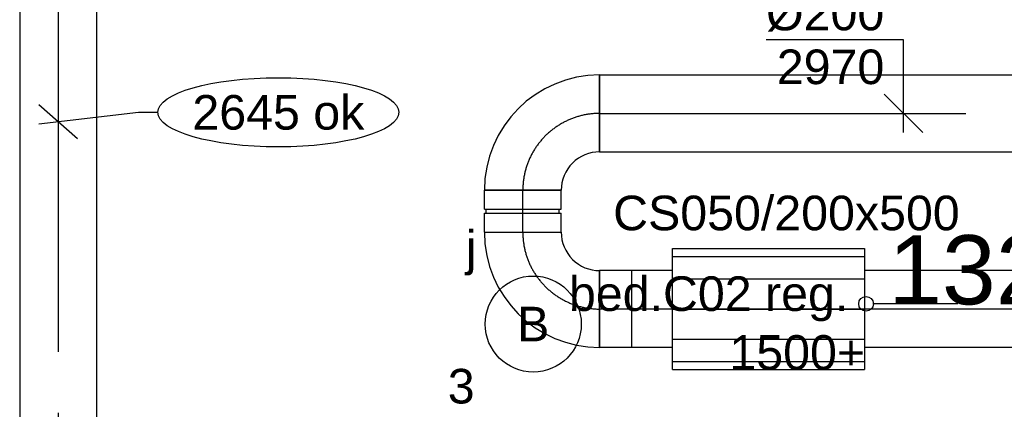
# Model space of a CAD drawing. Extents: x -238422 to 258194, y -34825 to 126331.
# Tile 197 of 239: x 33045 to 35607, y 22176 to 23190. Entities that reach past the tile are written whole.
import ezdxf
from ezdxf.enums import TextEntityAlignment as Align

# ---------------------------------------------------------------- set-up
doc = ezdxf.new("R2010")
doc.units = 0
doc.header["$LTSCALE"] = 50
doc.linetypes.add('CENTER2', pattern=[28.575000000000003, 19.05, -3.175, 3.175, -3.175])
doc.linetypes.add('STREEPJES', pattern=[0.1, 0.05, -0.05])
doc.layers.get('0').update_dxf_attribs({"linetype": 'CONTINUOUS'})
for name, color, linetype in [('brandmeldserienummers', 1, 'CONTINUOUS'), ('EL6222--', 3, 'CONTINUOUS'), ('EL6311--', 3, 'CONTINUOUS'), ('WL570---_RETOUR', 112, 'CONTINUOUS'), ('WL570---_RETOUR_HL', 8, 'CONTINUOUS'), ('WL570---_TOEVOER', 3, 'CONTINUOUS'), ('WL570---_TOEVOER_HL', 8, 'CONTINUOUS'), ('WM570---_RETOUR', 1, 'CONTINUOUS'), ('WM570---_RETOUR_PR', 1, 'CONTINUOUS'), ('WM570---_TOEVOER', 1, 'CONTINUOUS'), ('WM570---_TOEVOER_PR', 1, 'CONTINUOUS')]:
    doc.layers.add(name, color=color, linetype=linetype)
doc.styles.add('BURO-018', font='ARIAL.TTF', dxfattribs={"height": 90})

# ---------------------------------------------------------------- blocks, each defined once
blk = doc.blocks.new('*U239')
at = {"color": 0, "ltscale": 10}
for p, q in [((7.275957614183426e-12, 100, -2970.000000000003), (603.0934132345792, 99.99999999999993, -2970.000000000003)), ((7.275957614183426e-12, -12.72161017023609, -2970.000000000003), (7.289762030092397e-12, 100, -2970.000000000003)), ((1103.093413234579, 100, -2970.000000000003), (1208.394282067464, 99.99999999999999, -2970.000000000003)), ((1208.394282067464, 100, -2970.000000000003), (1208.394282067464, -100, -2970.000000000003)), ((7.275957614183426e-12, -100, -2970.000000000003), (7.286189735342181e-12, -16.44839013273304, -2970.000000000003)), ((7.275957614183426e-12, -100, -2970.000000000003), (603.0934132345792, -100.0000000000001, -2970.000000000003)), ((1103.093413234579, -100, -2970.000000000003), (1208.394282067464, -100, -2970.000000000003))]:
    blk.add_line(p, q, dxfattribs=at)
at = {"color": 8, "linetype": 'STREEPJES', "ltscale": 10}
blk.add_line((7.275957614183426e-12, -16.44839013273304, -2970.000000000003), (7.276414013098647e-12, -12.72161017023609, -2970.000000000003), dxfattribs=at)
at = {"layer": 'WL570---_RETOUR_HL', "linetype": 'CENTER2'}
blk.add_line((7.275957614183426e-12, 0, -2970.000000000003), (1208.394282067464, -1.479856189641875e-13, -2970.000000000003), dxfattribs=at)
at = {"layer": 'WM570---_RETOUR_PR', "color": 1, "style": 'BURO-018'}
blk.add_attdef('POSNR', text='', height=90, dxfattribs=at).set_placement((0, 0), align=Align.MIDDLE)
blk = doc.blocks.new('*U240')
at = {"color": 2, "ltscale": 10}
for p, q in [((-250, 157.5, -2970.000000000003), (250, 157.5, -2970.000000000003)), ((-250, -157.5, -2970.000000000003), (-250, 157.5, -2970.000000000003)), ((250, 157.5, -2970.000000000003), (250, -157.5, -2970.000000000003)), ((-250, 136.3990010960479, -2970.000000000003), (250, 136.3990010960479, -2970.000000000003)), ((-250, 78.75, -2970.000000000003), (250, 78.75, -2970.000000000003)), ((-250, 0, -2970.000000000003), (250, 0, -2970.000000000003)), ((-250, -78.75, -2970.000000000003), (250, -78.75, -2970.000000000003)), ((-250, -136.3990010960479, -2970.000000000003), (250, -136.3990010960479, -2970.000000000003)), ((-250, -157.5, -2970.000000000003), (250, -157.5, -2970.000000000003))]:
    blk.add_line(p, q, dxfattribs=at)
at = {"layer": 'WL570---_TOEVOER_HL', "linetype": 'CENTER2'}
blk.add_line((-250, 0, -2970.000000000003), (250, 0, -2970.000000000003), dxfattribs=at)
at = {"layer": 'WM570---_TOEVOER_PR', "color": 1, "style": 'BURO-018'}
blk.add_attdef('POSNR', text='', height=90, dxfattribs=at).set_placement((0, 0), align=Align.MIDDLE)
blk = doc.blocks.new('*U241')
at = {"color": 0, "ltscale": 10}
for p, q in [((149.7328413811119, 100, -2970.000000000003), (339.1702708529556, 99.99999999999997, -2970.000000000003)), ((339.1702708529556, 100, -2970.000000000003), (339.1702708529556, -100, -2970.000000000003)), ((149.7328413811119, -100, -2970.000000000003), (339.1702708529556, -100, -2970.000000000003))]:
    blk.add_line(p, q, dxfattribs=at)
at = {"layer": 'WL570---_RETOUR_HL', "linetype": 'CENTER2'}
blk.add_line((7.275957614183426e-12, 0, -2970.000000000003), (339.1702708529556, -4.15363786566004e-14, -2970.000000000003), dxfattribs=at)
at = {"layer": 'WM570---_RETOUR_PR', "color": 1, "style": 'BURO-018'}
blk.add_attdef('POSNR', text='', height=90, dxfattribs=at).set_placement((0, 0), align=Align.MIDDLE)
blk = doc.blocks.new('*U242')
at = {"color": 0, "ltscale": 10}
for p, q in [((0, 100, -2970.000000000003), (1156.411074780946, 100, -2970.000000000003)), ((0, -100, -2970.000000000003), (0, 100, -2970.000000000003)), ((1156.411074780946, 100, -2970.000000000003), (1156.411074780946, -100, -2970.000000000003)), ((0, -100, -2970.000000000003), (1156.411074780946, -100, -2970.000000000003))]:
    blk.add_line(p, q, dxfattribs=at)
at = {"layer": 'WL570---_RETOUR_HL', "linetype": 'CENTER2'}
blk.add_line((0, 0, -2970.000000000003), (1156.411074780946, 0, -2970.000000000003), dxfattribs=at)
at = {"layer": 'WM570---_RETOUR_PR', "color": 1, "style": 'BURO-018'}
blk.add_attdef('POSNR', text='', height=90, dxfattribs=at).set_placement((0, 0), align=Align.MIDDLE)
blk = doc.blocks.new('*U243')
at = {"layer": 'WM570---_RETOUR', "color": 0, "ltscale": 10}
for p, q in [((0, 191.2319180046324), (-357.5716234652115, 191.2319180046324)), ((0, -50), (0, 191.2319180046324)), ((50.03263564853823, -50), (-50.03263564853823, 50))]:
    blk.add_line(p, q, dxfattribs=at)
at = {"layer": 'WM570---_RETOUR', "color": 0, "style": 'BURO-018'}
for s, p in [('%%c200', (-357.5716234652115, 216.2319180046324)), ('2970', (-329.699863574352, 76.23191800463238))]:
    blk.add_text(s, height=90, dxfattribs=at).set_placement(p)
blk = doc.blocks.new('*U244')
at = {"color": 0, "ltscale": 10}
for p, q in [((-200.0000000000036, -100, -2970.000000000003), (-200.0000000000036, 100, -2970.000000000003)), ((99.99999999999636, -200, -2970.000000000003), (-100.0000000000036, -200, -2970.000000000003))]:
    blk.add_line(p, q, dxfattribs=at)
for centre, radius, end in [((-200.0000000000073, -200, -2970.000000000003), 300, 89.99999999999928), ((-200, -200, -2970.000000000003), 100, 90.00000000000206)]:
    blk.add_arc(centre, radius, 0, end, dxfattribs=at)
at = {"layer": 'WL570---_RETOUR_HL', "linetype": 'CENTER2'}
blk.add_arc((-200.0000000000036, -200, -2970.000000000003), 200, 0, 90, dxfattribs=at)
at = {"layer": 'WM570---_RETOUR_PR', "color": 1, "style": 'BURO-018'}
blk.add_attdef('POSNR', text='', height=90, dxfattribs=at).set_placement((0, 0), align=Align.MIDDLE)
blk = doc.blocks.new('*U245')
at = {"color": 0, "ltscale": 10}
for p, q in [((-199.9999999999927, -100, -2970.000000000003), (-199.9999999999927, 100, -2970.000000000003)), ((100.0000000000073, -200, -2970.000000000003), (-99.99999999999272, -200, -2970.000000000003))]:
    blk.add_line(p, q, dxfattribs=at)
for centre, radius, start in [((-199.9999999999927, -200.0000000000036, -2970.000000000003), 300.0000000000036, 7.194245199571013e-13), ((-199.9999999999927, -199.9999999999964, -2970.000000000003), 99.99999999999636, 359.9999999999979)]:
    blk.add_arc(centre, radius, start, 90, dxfattribs=at)
at = {"layer": 'WL570---_RETOUR_HL', "linetype": 'CENTER2'}
blk.add_arc((-199.9999999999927, -200, -2970.000000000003), 200, 0, 90, dxfattribs=at)
at = {"layer": 'WM570---_RETOUR_PR', "color": 1, "style": 'BURO-018'}
blk.add_attdef('POSNR', text='', height=90, dxfattribs=at).set_placement((0, 0), align=Align.MIDDLE)
blk = doc.blocks.new('*U246')
at = {"color": 0, "ltscale": 10}
for p, q in [((-54.50000000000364, 100, -2970.000000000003), (-5.000000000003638, 99.99999999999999, -2970.000000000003)), ((-54.50000000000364, 100, -2970.000000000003), (-54.50000000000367, -100, -2970.000000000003)), ((-5.000000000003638, 100, -2970.000000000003), (-5.000000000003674, -100, -2970.000000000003)), ((-5.000000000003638, 95, -2970.000000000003), (4.999999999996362, 95, -2970.000000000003)), ((4.999999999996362, 100, -2970.000000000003), (54.49999999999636, 99.99999999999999, -2970.000000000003)), ((4.999999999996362, 100, -2970.000000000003), (4.999999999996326, -100, -2970.000000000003)), ((54.49999999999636, 100, -2970.000000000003), (54.49999999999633, -100, -2970.000000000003)), ((-54.50000000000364, -100, -2970.000000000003), (-5.000000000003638, -100, -2970.000000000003)), ((-5.000000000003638, -95, -2970.000000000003), (4.999999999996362, -95, -2970.000000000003)), ((4.999999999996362, -100, -2970.000000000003), (54.49999999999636, -100, -2970.000000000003))]:
    blk.add_line(p, q, dxfattribs=at)
at = {"layer": 'WL570---_RETOUR_HL', "linetype": 'CENTER2'}
blk.add_line((-54.50000000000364, 0, -2970.000000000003), (54.49999999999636, -2.002297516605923e-14, -2970.000000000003), dxfattribs=at)
at = {"layer": 'WM570---_RETOUR_PR', "color": 1, "style": 'BURO-018'}
blk.add_attdef('POSNR', text='', height=90, dxfattribs=at).set_placement((0, 0), align=Align.MIDDLE)
blk = doc.blocks.new('*U2234')
at = {"color": 0, "ltscale": 10}
for p, q in [((3.637978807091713e-12, 100, -2745), (1711.609852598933, 100.0000000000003, -2745)), ((3.637978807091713e-12, -100, -2745), (3.60581635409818e-12, 100, -2745)), ((1711.609852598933, 100.0000000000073, -2745), (1711.609852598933, -99.99999999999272, -2745)), ((3.637978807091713e-12, -100, -2745), (1711.609852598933, -99.99999999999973, -2745))]:
    blk.add_line(p, q, dxfattribs=at)
at = {"layer": 'WL570---_TOEVOER_HL', "linetype": 'CENTER2'}
blk.add_line((3.637978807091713e-12, 0, -2745), (1711.609852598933, 2.752478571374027e-13, -2745), dxfattribs=at)
at = {"layer": 'WM570---_TOEVOER_PR', "color": 1, "style": 'BURO-018'}
blk.add_attdef('POSNR', text='', height=90, dxfattribs=at).set_placement((0, 0), align=Align.MIDDLE)
blk = doc.blocks.new('*U2239')
at = {"layer": 'WM570---_TOEVOER', "color": 0, "ltscale": 10}
for p, q in [((-49.99999999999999, 44.62214743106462), (49.99999999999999, -44.62214743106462)), ((-50, -5.701921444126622), (209.3252935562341, 23.87112760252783)), ((209.3252935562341, 23.87112760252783), (259.3252935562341, 23.87112760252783))]:
    blk.add_line(p, q, dxfattribs=at)
blk.add_ellipse((573.0360711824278, 23.87112760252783), major_axis=(313.7107776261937, 0), ratio=0.2868884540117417, dxfattribs=at)
at = {"layer": 'WM570---_TOEVOER', "color": 0, "style": 'BURO-018'}
blk.add_text('2645 ok', height=90, dxfattribs=at).set_placement((349.3252935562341, -21.12887239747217))
blk = doc.blocks.new('1115B3A')
at = {"color": 0, "linetype": 'Continuous'}
blk.add_circle((0, 0), 2.5, dxfattribs=at)
at = {"color": 0, "linetype": 'Continuous', "style": 'BURO-018'}
for tag, p in [('E_GKAST', (0, 8)), ('E_GROEP', (0, 5)), ('E_SGROEP', (4.5, 5)), ('E_ARMCODE', (0, 0)), ('E_SLET', (4.5, -1))]:
    blk.add_attdef(tag, text='', height=1.8, dxfattribs=at).set_placement(p, align=Align.MIDDLE)

msp = doc.modelspace()

# ---------------------------------------------------------------- linework, layer by layer
at = {"layer": 'EL6222--'}
msp.add_line((35486.45141651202, 22450.76418392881), (35265.16588557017, 22450.76418392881), dxfattribs=at)
msp.add_circle((35247.49358863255, 22450.81238446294), 19.1744541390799, dxfattribs=at)

# ---------------------------------------------------------------- block references
at = {"layer": 'EL6311--'}
ref = msp.add_blockref('1115B3A', (34381.44563629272, 22398.15199611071), dxfattribs=dict(at, xscale=49.99999999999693, yscale=49.99999999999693, zscale=50, rotation=175.7664262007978))
ref.add_attrib('E_ARMCODE', 'B', dxfattribs={"layer": '0', "color": 1, "linetype": 'Continuous', "height": 90, "style": 'BURO-018'}).set_placement((34381.44563629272, 22398.15199611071), align=Align.MIDDLE)
ref.add_attrib('E_SLET', 'j', dxfattribs={"layer": '0', "color": 1, "linetype": 'Continuous', "height": 90, "style": 'BURO-018'}).set_placement((34219.84209521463, 22585.59344166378), align=Align.MIDDLE)
ref.add_attrib('E_GROEP', '3', dxfattribs={"layer": '0', "color": 1, "linetype": 'Continuous', "height": 90, "style": 'BURO-018'}).set_placement((34194.00419073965, 22236.54845503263), align=Align.MIDDLE)
at = {"layer": 'WL570---_RETOUR'}
for name, p, rotation in [('*U244', (34354.22295095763, 22946.18030223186, 2970.000000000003), 90), ('*U246', (34354.22295095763, 22691.68030223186, 2970.000000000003), 90), ('*U245', (34354.22295095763, 22437.18030223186, 2970.000000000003), 180), ('*U241', (34893.39322181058, 22437.18030223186, 2970.000000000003), 180), ('*U239', (35846.75379366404, 22437.18030223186, 2970.000000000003), 180)]:
    msp.add_blockref(name, p, dxfattribs=dict(at, rotation=rotation))
msp.add_blockref('*U242', (34554.22295095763, 22946.18030223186, 2970.000000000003), dxfattribs=at)
at = {"layer": 'WL570---_TOEVOER', "rotation": 270}
msp.add_blockref('*U2234', (33145.27128022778, 23278.66817115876, 2745), dxfattribs=at)
at = {"layer": 'WL570---_TOEVOER'}
msp.add_blockref('*U240', (34993.66038042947, 22437.18030223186, 2970.000000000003), dxfattribs=at)
at = {"layer": 'WM570---_RETOUR'}
msp.add_blockref('*U243', (35344.80616167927, 22946.18030223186, 2970.000000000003), dxfattribs=at)
at = {"layer": 'WM570---_TOEVOER'}
msp.add_blockref('*U2239', (33145.27128022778, 22925.19455799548, 2745), dxfattribs=at)

# ---------------------------------------------------------------- texts
at = {"layer": 'brandmeldserienummers', "color": 1, "style": 'BURO-018'}
msp.add_text('132-15-42-9', height=180, dxfattribs=at).set_placement((35304.98713640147, 22449.3776567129))
at = {"layer": 'EL6222--', "color": 1, "style": 'BURO-018'}
for s, p in [('bed.C02 reg.', (34474.30342097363, 22432.24402361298)), ('1500+', (34891.80710523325, 22279.31849935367))]:
    msp.add_text(s, height=90, dxfattribs=at).set_placement(p)
at = {"layer": 'WM570---_RETOUR', "style": 'BURO-018'}
msp.add_text('CS050/200x500', height=90, dxfattribs=at).set_placement((34589.30769664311, 22642.17969460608))

doc.saveas('drawing.dxf')
